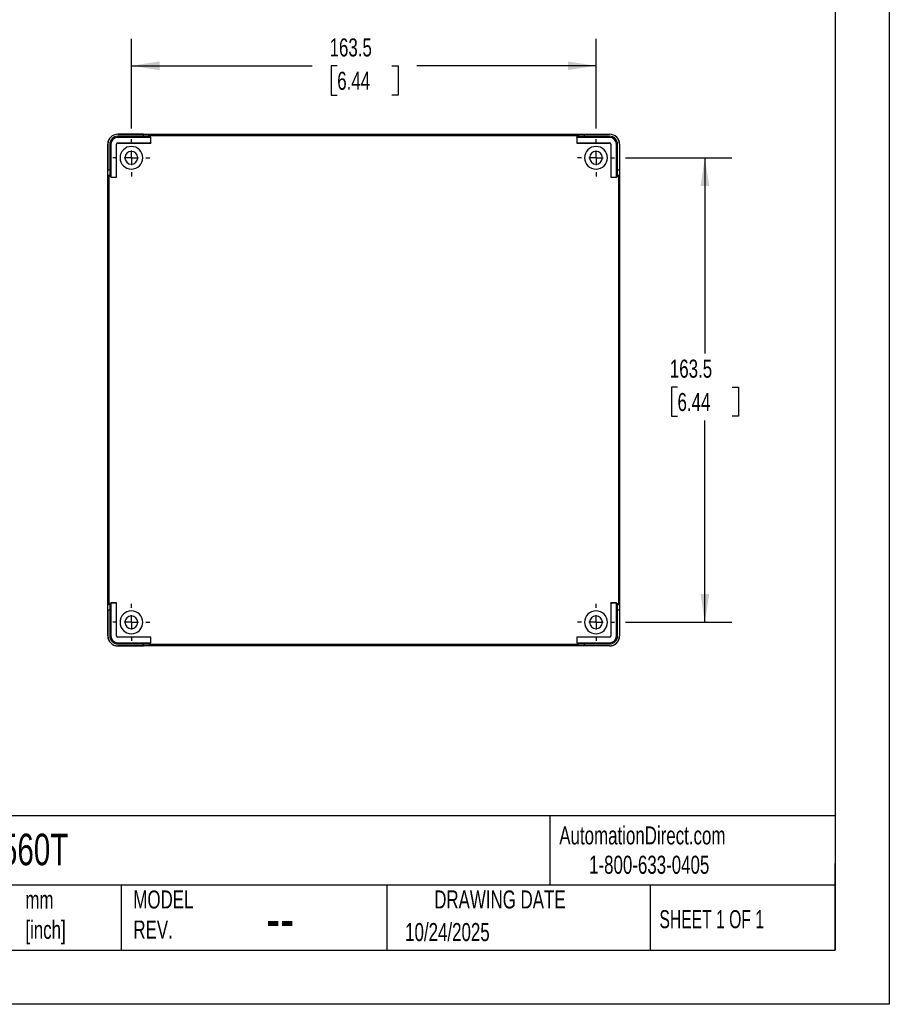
# Model space of a CAD drawing. Header units: millimetres. Extents: x 0 to 838, y 0 to 648.
# Tile 2 of 3: x 532 to 838, y 0 to 347. Entities that reach past the tile are written whole.
import ezdxf

# ---------------------------------------------------------------- set-up
doc = ezdxf.new("R2010")
doc.units = ezdxf.units.MM
doc.header["$LTSCALE"] = 3
doc.linetypes.add('CENTERX2', pattern=[20.32, 12.7, -2.54, 2.54, -2.54])
doc.layers.add('CENTER', color=40, linetype='CENTERX2')
doc.layers.add('DIMENSIONS', color=140, linetype='Continuous', lineweight=25)
doc.layers.add('TEXT', color=140, linetype='Continuous', lineweight=25)
doc.styles.add('SLDTEXTSTYLE0', font='TXT', dxfattribs={"width": 0.7})
doc.styles.add('SLDTEXTSTYLE1', font='TXT', dxfattribs={"width": 0.65})
doc.dimstyles.new('SLDDIMSTYLE0', dxfattribs={"dimtxt": 6.474023, "dimasz": 9.906, "dimexe": 0, "dimexo": 0.0625, "dimgap": 1.618506, "dimtad": 0, "dimtih": 1, "dimtoh": 1, "dimdec": 1, "dimrnd": 1e-09, "dimzin": 12, "dimdsep": 46, "dimtxsty": 'SLDTEXTSTYLE0', "dimsah": 1, "dimcen": 0.09, "dimadec": 0, "dimazin": 3, "dimtfac": 1, "dimtdec": 1, "dimtofl": 0, "dimtmove": 0, "dimatfit": 3, "dimfxl": 0, "dimfrac": 2, "dimtolj": 1, "dimtzin": 12, "dimarcsym": 0})

# ---------------------------------------------------------------- blocks, each defined once
blk = doc.blocks.new('_D_12')
at = {"layer": 'DIMENSIONS'}
for p, q in [((571.5, 308.32), (571.5, 339.88)), ((735, 308.32), (735, 339.88)), ((571.5, 330.36), (635.17, 330.36)), ((643.94, 330.36), (641.77, 330.36)), ((641.77, 330.36), (641.77, 320.07)), ((663.18, 330.36), (665.35, 330.36)), ((665.35, 330.36), (665.35, 320.07)), ((735, 330.36), (671.95, 330.36)), ((641.77, 320.07), (643.94, 320.07)), ((665.35, 320.07), (663.18, 320.07))]:
    blk.add_line(p, q, dxfattribs=at)
for points in [[(571.5, 330.36), (581.41, 328.83), (581.41, 331.88)], [(735, 330.36), (725.1, 331.88), (725.1, 328.83)]]:
    blk.add_solid(points, dxfattribs=at)
at = {"layer": 'DIMENSIONS', "char_height": 6.35, "attachment_point": 1, "style": 'SLDTEXTSTYLE0'}
for s, insert in [('163.5', (641.25, 339.99)), ('6.44', (643.94, 328.25))]:
    blk.add_mtext(s, dxfattribs=dict(at, insert=insert))
blk = doc.blocks.new('_D_13')
at = {"layer": 'DIMENSIONS'}
for p, q in [((745.35, 297.97), (782.83, 297.97)), ((773.3, 297.97), (773.3, 229.03)), ((763.68, 217.29), (761.51, 217.29)), ((761.51, 217.29), (761.51, 207)), ((782.92, 217.29), (785.1, 217.29)), ((785.1, 217.29), (785.1, 207)), ((761.51, 207), (763.68, 207)), ((773.3, 134.47), (773.3, 205.55)), ((785.1, 207), (782.92, 207)), ((745.35, 134.47), (782.83, 134.47))]:
    blk.add_line(p, q, dxfattribs=at)
for points in [[(773.3, 297.97), (771.78, 288.07), (774.83, 288.07)], [(773.3, 134.47), (774.83, 144.38), (771.78, 144.38)]]:
    blk.add_solid(points, dxfattribs=at)
at = {"layer": 'DIMENSIONS', "char_height": 6.35, "attachment_point": 1, "style": 'SLDTEXTSTYLE0'}
for s, insert in [('163.5', (760.99, 226.92)), ('6.44', (763.68, 215.18))]:
    blk.add_mtext(s, dxfattribs=dict(at, insert=insert))
blk = doc.blocks.new('SW_CENTERMARKSYMBOL_7')
at = {"layer": 'CENTER', "color": 0}
for p, q in [((0, 5.08), (0, 6.54)), ((-5.08, 0), (-6.54, 0)), ((0, 0), (-2.54, 0)), ((0, 0), (0, 2.54)), ((0, 0), (0, -2.54)), ((0, 0), (2.54, 0)), ((5.08, 0), (6.54, 0)), ((0, -5.08), (0, -6.54))]:
    blk.add_line(p, q, dxfattribs=at)
blk = doc.blocks.new('SW_CENTERMARKSYMBOL_8')
at = {"layer": 'CENTER', "color": 0}
for p, q in [((0, 5.08), (0, 6.54)), ((-5.08, 0), (-6.54, 0)), ((0, 0), (-2.54, 0)), ((0, 0), (0, 2.54)), ((0, 0), (0, -2.54)), ((0, 0), (2.54, 0)), ((5.08, 0), (6.54, 0)), ((0, -5.08), (0, -6.54))]:
    blk.add_line(p, q, dxfattribs=at)
blk = doc.blocks.new('SW_CENTERMARKSYMBOL_9')
at = {"layer": 'CENTER', "color": 0}
for p, q in [((0, 5.08), (0, 6.54)), ((-5.08, 0), (-6.54, 0)), ((0, 0), (-2.54, 0)), ((0, 0), (0, 2.54)), ((0, 0), (0, -2.54)), ((0, 0), (2.54, 0)), ((5.08, 0), (6.54, 0)), ((0, -5.08), (0, -6.54))]:
    blk.add_line(p, q, dxfattribs=at)
blk = doc.blocks.new('SW_CENTERMARKSYMBOL_10')
at = {"layer": 'CENTER', "color": 0}
for p, q in [((0, 5.08), (0, 6.54)), ((-5.08, 0), (-6.54, 0)), ((0, 0), (-2.54, 0)), ((0, 0), (0, 2.54)), ((0, 0), (0, -2.54)), ((0, 0), (2.54, 0)), ((5.08, 0), (6.54, 0)), ((0, -5.08), (0, -6.54))]:
    blk.add_line(p, q, dxfattribs=at)

msp = doc.modelspace()

# ---------------------------------------------------------------- linework, layer by layer
at = {"color": 7, "linetype": 'Continuous'}
for p, q in [((838.21, 647.71), (838.21, 0.01)), ((838.21, 0.01), (0.01, 0.01))]:
    msp.add_line(p, q, dxfattribs=at)
for p, q in [((566.7, 306.24), (566.7, 306.27)), ((566.7, 306.27), (739.8, 306.27)), ((575.72, 306.24), (566.7, 306.24)), ((566.7, 305.17), (566.7, 305.57)), ((575.72, 305.57), (566.7, 305.57)), ((578.29, 305.17), (566.7, 305.17)), ((575.72, 305.57), (575.72, 306.24)), ((578.1, 305.85), (577.72, 306.22)), ((577.72, 306.22), (577.72, 305.56)), ((578.1, 305.18), (577.72, 305.56)), ((578.1, 305.18), (578.1, 305.85)), ((578.1, 305.85), (728.41, 305.85)), ((578.3, 305.18), (578.1, 305.18)), ((578.29, 305.17), (578.3, 305.18)), ((578.29, 303.19), (578.29, 305.17)), ((578.3, 303.18), (578.3, 305.18)), ((606.25, 306), (606.25, 306.2)), ((606.25, 305.91), (606.25, 305.95)), ((653.25, 306), (653.25, 306.2)), ((653.25, 305.91), (653.25, 305.95)), ((700.25, 306), (700.25, 306.2)), ((700.25, 305.91), (700.25, 305.95)), ((728.22, 305.17), (728.21, 305.18)), ((728.41, 305.18), (728.21, 305.18)), ((728.21, 305.18), (728.21, 303.18)), ((728.22, 305.17), (728.22, 303.19)), ((739.8, 305.17), (728.22, 305.17)), ((728.79, 306.22), (728.41, 305.85)), ((728.41, 305.18), (728.41, 305.85)), ((728.41, 305.18), (728.79, 305.56)), ((728.79, 305.56), (728.79, 306.22)), ((730.79, 306.24), (739.8, 306.24)), ((730.79, 306.24), (730.79, 305.57)), ((739.8, 305.57), (730.79, 305.57)), ((739.8, 306.24), (739.8, 306.27)), ((739.8, 305.17), (739.8, 305.57)), ((563.2, 129.67), (563.2, 302.77)), ((563.24, 302.77), (563.2, 302.77)), ((563.24, 302.77), (563.24, 293.76)), ((564.3, 302.77), (563.9, 302.77)), ((563.9, 302.77), (563.9, 293.76)), ((564.3, 302.77), (564.3, 291.19)), ((566.29, 291.19), (566.29, 302.77)), ((566.29, 302.77), (566.3, 302.77)), ((566.3, 291.18), (566.3, 302.77)), ((566.7, 303.19), (578.29, 303.19)), ((566.7, 303.19), (566.7, 303.18)), ((566.7, 303.18), (578.3, 303.18)), ((578.29, 303.19), (578.3, 303.18)), ((728.22, 303.19), (728.21, 303.18)), ((728.21, 303.18), (739.8, 303.18)), ((728.22, 303.19), (739.8, 303.19)), ((739.8, 303.19), (739.8, 303.18)), ((740.22, 302.77), (740.21, 302.77)), ((740.21, 302.77), (740.21, 291.18)), ((740.22, 302.77), (740.22, 291.19)), ((742.2, 291.19), (742.2, 302.77)), ((742.2, 302.77), (742.6, 302.77)), ((742.6, 293.76), (742.6, 302.77)), ((743.27, 302.77), (743.27, 293.76)), ((743.27, 302.77), (743.3, 302.77)), ((743.3, 302.77), (743.3, 129.67)), ((563.24, 293.76), (563.9, 293.76)), ((563.25, 291.76), (563.63, 291.38)), ((563.92, 291.76), (563.25, 291.76)), ((563.63, 141.07), (563.63, 291.38)), ((564.3, 291.38), (563.63, 291.38)), ((564.3, 291.38), (563.92, 291.76)), ((564.3, 291.38), (564.3, 291.18)), ((564.3, 291.19), (566.29, 291.19)), ((564.3, 291.19), (564.3, 291.18)), ((564.3, 291.18), (566.3, 291.18)), ((566.29, 291.19), (566.3, 291.18)), ((740.22, 291.19), (740.21, 291.18)), ((740.21, 291.18), (742.21, 291.18)), ((740.22, 291.19), (742.2, 291.19)), ((742.2, 291.19), (742.21, 291.18)), ((742.21, 291.38), (742.59, 291.76)), ((742.21, 291.18), (742.21, 291.38)), ((742.21, 291.38), (742.87, 291.38)), ((743.25, 291.76), (742.59, 291.76)), ((742.6, 293.76), (743.27, 293.76)), ((742.87, 291.38), (743.25, 291.76)), ((742.87, 291.38), (742.87, 141.07)), ((563.51, 257.22), (563.31, 257.22)), ((743, 257.22), (743.2, 257.22)), ((563.51, 216.22), (563.31, 216.22)), ((743, 216.22), (743.2, 216.22)), ((563.51, 175.22), (563.31, 175.22)), ((743, 175.22), (743.2, 175.22)), ((563.24, 138.69), (563.24, 129.67)), ((563.9, 138.69), (563.24, 138.69)), ((563.63, 141.07), (563.25, 140.69)), ((563.25, 140.69), (563.92, 140.69)), ((564.3, 141.07), (563.63, 141.07)), ((563.9, 138.69), (563.9, 129.67)), ((564.3, 141.07), (563.92, 140.69)), ((564.3, 141.27), (564.3, 141.07)), ((564.3, 141.26), (564.3, 141.27)), ((566.3, 141.27), (564.3, 141.27)), ((566.29, 141.26), (564.3, 141.26)), ((564.3, 141.26), (564.3, 129.67)), ((566.29, 141.26), (566.3, 141.27)), ((566.29, 129.67), (566.29, 141.26)), ((566.3, 129.67), (566.3, 141.27)), ((740.22, 141.26), (740.21, 141.27)), ((740.21, 141.27), (740.21, 129.67)), ((742.21, 141.27), (740.21, 141.27)), ((740.22, 141.26), (740.22, 129.67)), ((742.2, 141.26), (740.22, 141.26)), ((742.2, 141.26), (742.21, 141.27)), ((742.2, 129.67), (742.2, 141.26)), ((742.21, 141.07), (742.21, 141.27)), ((742.21, 141.07), (742.59, 140.69)), ((742.21, 141.07), (742.87, 141.07)), ((742.59, 140.69), (743.25, 140.69)), ((742.6, 129.67), (742.6, 138.69)), ((743.27, 138.69), (742.6, 138.69)), ((743.25, 140.69), (742.87, 141.07)), ((743.27, 138.69), (743.27, 129.67)), ((563.24, 129.67), (563.2, 129.67)), ((564.3, 129.67), (563.9, 129.67)), ((566.29, 129.67), (566.3, 129.67)), ((566.7, 129.26), (566.7, 129.27)), ((578.3, 129.27), (566.7, 129.27)), ((578.29, 129.26), (566.7, 129.26)), ((578.29, 129.26), (578.3, 129.27)), ((578.29, 127.28), (578.29, 129.26)), ((578.3, 127.27), (578.3, 129.27)), ((728.22, 129.26), (728.21, 129.27)), ((739.8, 129.27), (728.21, 129.27)), ((728.21, 129.27), (728.21, 127.27)), ((728.22, 129.26), (728.22, 127.28)), ((739.8, 129.26), (728.22, 129.26)), ((739.8, 129.26), (739.8, 129.27)), ((740.22, 129.67), (740.21, 129.67)), ((742.2, 129.67), (742.6, 129.67)), ((743.27, 129.67), (743.3, 129.67)), ((566.7, 127.28), (578.29, 127.28)), ((566.7, 127.28), (566.7, 126.87)), ((566.7, 126.87), (575.72, 126.87)), ((566.7, 126.21), (566.7, 126.17)), ((566.7, 126.21), (575.72, 126.21)), ((739.8, 126.17), (566.7, 126.17)), ((575.72, 126.21), (575.72, 126.87)), ((578.1, 127.27), (577.72, 126.89)), ((577.72, 126.89), (577.72, 126.23)), ((577.72, 126.23), (578.1, 126.6)), ((578.1, 127.27), (578.3, 127.27)), ((578.1, 127.27), (578.1, 126.6)), ((728.41, 126.6), (578.1, 126.6)), ((578.29, 127.28), (578.3, 127.27)), ((606.25, 126.53), (606.25, 126.5)), ((606.25, 126.45), (606.25, 126.25)), ((653.25, 126.53), (653.25, 126.5)), ((653.25, 126.45), (653.25, 126.25)), ((700.25, 126.53), (700.25, 126.5)), ((700.25, 126.45), (700.25, 126.25)), ((728.22, 127.28), (728.21, 127.27)), ((728.21, 127.27), (728.41, 127.27)), ((728.22, 127.28), (739.8, 127.28)), ((728.41, 127.27), (728.79, 126.89)), ((728.41, 127.27), (728.41, 126.6)), ((728.41, 126.6), (728.79, 126.23)), ((728.79, 126.23), (728.79, 126.89)), ((730.79, 126.87), (739.8, 126.87)), ((730.79, 126.87), (730.79, 126.21)), ((739.8, 126.21), (730.79, 126.21)), ((739.8, 127.28), (739.8, 126.87)), ((739.8, 126.21), (739.8, 126.17))]:
    msp.add_line(p, q)
at = {"flags": 128}
for points in [[(606.25, 305.91), (604.5, 305.92), (602.76, 305.92), (601.06, 305.92), (599.43, 305.93), (597.87, 305.94), (596.42, 305.94), (595.08, 305.95), (593.87, 305.96), (592.8, 305.98), (591.9, 305.99), (591.16, 306), (590.59, 306.02), (590.22, 306.03), (590.03, 306.05), (590.03, 306.06), (590.22, 306.08), (590.59, 306.09), (591.16, 306.11), (591.9, 306.12), (592.8, 306.14), (593.87, 306.15), (595.08, 306.16), (596.42, 306.17), (597.87, 306.18), (599.43, 306.19), (601.06, 306.19), (602.76, 306.2), (604.5, 306.2), (606.25, 306.2)], [(594.73, 305.96), (595.08, 305.96), (596.42, 305.97), (597.87, 305.98), (599.43, 305.99), (601.06, 305.99), (602.76, 306), (604.5, 306), (606.25, 306)], [(599.83, 305.93), (600.93, 305.93), (602.17, 305.94), (603.49, 305.94), (604.86, 305.95), (606.25, 305.95)], [(606.25, 306.2), (608.01, 306.2), (609.75, 306.2), (611.44, 306.19), (613.08, 306.19), (614.63, 306.18), (616.09, 306.17), (617.43, 306.16), (618.64, 306.15), (619.7, 306.14), (620.61, 306.12), (621.35, 306.11), (621.91, 306.09), (622.29, 306.08), (622.48, 306.06), (622.48, 306.05), (622.29, 306.03), (621.91, 306.02), (621.35, 306), (620.61, 305.99), (619.7, 305.98), (618.64, 305.96), (617.43, 305.95), (616.09, 305.94), (614.63, 305.94), (613.08, 305.93), (611.44, 305.92), (609.75, 305.92), (608.01, 305.92), (606.25, 305.91)], [(606.25, 306), (608.01, 306), (609.75, 306), (611.44, 305.99), (613.08, 305.99), (614.63, 305.98), (616.09, 305.97), (617.43, 305.96), (617.77, 305.96)], [(606.25, 305.95), (607.65, 305.95), (609.02, 305.94), (610.34, 305.94), (611.58, 305.93), (612.67, 305.93)], [(653.25, 305.91), (651.5, 305.92), (649.76, 305.92), (648.06, 305.92), (646.43, 305.93), (644.87, 305.94), (643.42, 305.94), (642.08, 305.95), (640.87, 305.96), (639.8, 305.98), (638.9, 305.99), (638.16, 306), (637.59, 306.02), (637.22, 306.03), (637.03, 306.05), (637.03, 306.06), (637.22, 306.08), (637.59, 306.09), (638.16, 306.11), (638.9, 306.12), (639.8, 306.14), (640.87, 306.15), (642.08, 306.16), (643.42, 306.17), (644.87, 306.18), (646.43, 306.19), (648.06, 306.19), (649.76, 306.2), (651.5, 306.2), (653.25, 306.2)], [(641.73, 305.96), (642.08, 305.96), (643.42, 305.97), (644.87, 305.98), (646.43, 305.99), (648.06, 305.99), (649.76, 306), (651.5, 306), (653.25, 306)], [(646.83, 305.93), (647.93, 305.93), (649.17, 305.94), (650.49, 305.94), (651.86, 305.95), (653.25, 305.95)], [(653.25, 306.2), (655.01, 306.2), (656.75, 306.2), (658.44, 306.19), (660.08, 306.19), (661.63, 306.18), (663.09, 306.17), (664.43, 306.16), (665.64, 306.15), (666.7, 306.14), (667.61, 306.12), (668.35, 306.11), (668.91, 306.09), (669.29, 306.08), (669.48, 306.06), (669.48, 306.05), (669.29, 306.03), (668.91, 306.02), (668.35, 306), (667.61, 305.99), (666.7, 305.98), (665.64, 305.96), (664.43, 305.95), (663.09, 305.94), (661.63, 305.94), (660.08, 305.93), (658.44, 305.92), (656.75, 305.92), (655.01, 305.92), (653.25, 305.91)], [(653.25, 306), (655.01, 306), (656.75, 306), (658.44, 305.99), (660.08, 305.99), (661.63, 305.98), (663.09, 305.97), (664.43, 305.96), (664.77, 305.96)], [(653.25, 305.95), (654.65, 305.95), (656.02, 305.94), (657.34, 305.94), (658.58, 305.93), (659.67, 305.93)], [(700.25, 305.91), (698.5, 305.92), (696.76, 305.92), (695.06, 305.92), (693.43, 305.93), (691.87, 305.94), (690.42, 305.94), (689.08, 305.95), (687.87, 305.96), (686.8, 305.98), (685.9, 305.99), (685.16, 306), (684.59, 306.02), (684.22, 306.03), (684.03, 306.05), (684.03, 306.06), (684.22, 306.08), (684.59, 306.09), (685.16, 306.11), (685.9, 306.12), (686.8, 306.14), (687.87, 306.15), (689.08, 306.16), (690.42, 306.17), (691.87, 306.18), (693.43, 306.19), (695.06, 306.19), (696.76, 306.2), (698.5, 306.2), (700.25, 306.2)], [(688.73, 305.96), (689.08, 305.96), (690.42, 305.97), (691.87, 305.98), (693.43, 305.99), (695.06, 305.99), (696.76, 306), (698.5, 306), (700.25, 306)], [(693.83, 305.93), (694.93, 305.93), (696.17, 305.94), (697.49, 305.94), (698.86, 305.95), (700.25, 305.95)], [(700.25, 306.2), (702.01, 306.2), (703.75, 306.2), (705.44, 306.19), (707.08, 306.19), (708.63, 306.18), (710.09, 306.17), (711.43, 306.16), (712.64, 306.15), (713.7, 306.14), (714.61, 306.12), (715.35, 306.11), (715.91, 306.09), (716.29, 306.08), (716.48, 306.06), (716.48, 306.05), (716.29, 306.03), (715.91, 306.02), (715.35, 306), (714.61, 305.99), (713.7, 305.98), (712.64, 305.96), (711.43, 305.95), (710.09, 305.94), (708.63, 305.94), (707.08, 305.93), (705.44, 305.92), (703.75, 305.92), (702.01, 305.92), (700.25, 305.91)], [(700.25, 306), (702.01, 306), (703.75, 306), (705.44, 305.99), (707.08, 305.99), (708.63, 305.98), (710.09, 305.97), (711.43, 305.96), (711.77, 305.96)], [(700.25, 305.95), (701.65, 305.95), (703.02, 305.94), (704.34, 305.94), (705.58, 305.93), (706.67, 305.93)], [(563.31, 257.22), (563.31, 258.76), (563.31, 260.28), (563.32, 261.75), (563.32, 263.15), (563.33, 264.47), (563.34, 265.68), (563.35, 266.77), (563.36, 267.72), (563.37, 268.51), (563.38, 269.15), (563.39, 269.6), (563.41, 269.88), (563.42, 269.97), (563.43, 269.88), (563.45, 269.6), (563.46, 269.15), (563.47, 268.51), (563.48, 267.72), (563.49, 266.77), (563.5, 265.68), (563.51, 264.47), (563.52, 263.15), (563.52, 261.75), (563.53, 260.28), (563.53, 258.76), (563.53, 257.22)], [(743.2, 257.22), (743.19, 258.76), (743.19, 260.28), (743.19, 261.75), (743.18, 263.15), (743.18, 264.47), (743.17, 265.68), (743.16, 266.77), (743.15, 267.72), (743.14, 268.51), (743.12, 269.15), (743.11, 269.6), (743.1, 269.88), (743.08, 269.97), (743.07, 269.88), (743.06, 269.6), (743.04, 269.15), (743.03, 268.51), (743.02, 267.72), (743.01, 266.77), (743, 265.68), (742.99, 264.47), (742.99, 263.15), (742.98, 261.75), (742.98, 260.28), (742.97, 258.76), (742.97, 257.22)], [(563.51, 257.22), (563.51, 258.76), (563.51, 260.28), (563.52, 261.75), (563.52, 262.82)], [(743, 257.22), (742.99, 258.76), (742.99, 260.28), (742.99, 261.75), (742.98, 262.82)], [(563.53, 257.22), (563.53, 255.69), (563.53, 254.17), (563.52, 252.7), (563.52, 251.3), (563.51, 249.98), (563.5, 248.77), (563.49, 247.68), (563.48, 246.73), (563.47, 245.94), (563.46, 245.3), (563.45, 244.85), (563.43, 244.57), (563.42, 244.47), (563.41, 244.57), (563.39, 244.85), (563.38, 245.3), (563.37, 245.94), (563.36, 246.73), (563.35, 247.68), (563.34, 248.77), (563.33, 249.98), (563.32, 251.3), (563.32, 252.7), (563.31, 254.17), (563.31, 255.69), (563.31, 257.22)], [(563.52, 251.63), (563.52, 252.7), (563.51, 254.17), (563.51, 255.69), (563.51, 257.22)], [(742.97, 257.22), (742.97, 255.69), (742.98, 254.17), (742.98, 252.7), (742.99, 251.3), (742.99, 249.98), (743, 248.77), (743.01, 247.68), (743.02, 246.73), (743.03, 245.94), (743.04, 245.3), (743.06, 244.85), (743.07, 244.57), (743.08, 244.47), (743.1, 244.57), (743.11, 244.85), (743.12, 245.3), (743.14, 245.94), (743.15, 246.73), (743.16, 247.68), (743.17, 248.77), (743.18, 249.98), (743.18, 251.3), (743.19, 252.7), (743.19, 254.17), (743.19, 255.69), (743.2, 257.22)], [(742.98, 251.63), (742.99, 252.7), (742.99, 254.17), (742.99, 255.69), (743, 257.22)], [(563.31, 216.22), (563.31, 217.76), (563.31, 219.28), (563.32, 220.75), (563.32, 222.15), (563.33, 223.47), (563.34, 224.68), (563.35, 225.77), (563.36, 226.72), (563.37, 227.51), (563.38, 228.15), (563.39, 228.6), (563.41, 228.88), (563.42, 228.97), (563.43, 228.88), (563.45, 228.6), (563.46, 228.15), (563.47, 227.51), (563.48, 226.72), (563.49, 225.77), (563.5, 224.68), (563.51, 223.47), (563.52, 222.15), (563.52, 220.75), (563.53, 219.28), (563.53, 217.76), (563.53, 216.22)], [(743.2, 216.22), (743.19, 217.76), (743.19, 219.28), (743.19, 220.75), (743.18, 222.15), (743.18, 223.47), (743.17, 224.68), (743.16, 225.77), (743.15, 226.72), (743.14, 227.51), (743.12, 228.15), (743.11, 228.6), (743.1, 228.88), (743.08, 228.97), (743.07, 228.88), (743.06, 228.6), (743.04, 228.15), (743.03, 227.51), (743.02, 226.72), (743.01, 225.77), (743, 224.68), (742.99, 223.47), (742.99, 222.15), (742.98, 220.75), (742.98, 219.28), (742.97, 217.76), (742.97, 216.22)], [(563.51, 216.22), (563.51, 217.76), (563.51, 219.28), (563.52, 220.75), (563.52, 221.82)], [(743, 216.22), (742.99, 217.76), (742.99, 219.28), (742.99, 220.75), (742.98, 221.82)], [(563.53, 216.22), (563.53, 214.69), (563.53, 213.17), (563.52, 211.7), (563.52, 210.3), (563.51, 208.98), (563.5, 207.77), (563.49, 206.68), (563.48, 205.73), (563.47, 204.94), (563.46, 204.3), (563.45, 203.85), (563.43, 203.57), (563.42, 203.47), (563.41, 203.57), (563.39, 203.85), (563.38, 204.3), (563.37, 204.94), (563.36, 205.73), (563.35, 206.68), (563.34, 207.77), (563.33, 208.98), (563.32, 210.3), (563.32, 211.7), (563.31, 213.17), (563.31, 214.69), (563.31, 216.22)], [(563.52, 210.63), (563.52, 211.7), (563.51, 213.17), (563.51, 214.69), (563.51, 216.22)], [(742.97, 216.22), (742.97, 214.69), (742.98, 213.17), (742.98, 211.7), (742.99, 210.3), (742.99, 208.98), (743, 207.77), (743.01, 206.68), (743.02, 205.73), (743.03, 204.94), (743.04, 204.3), (743.06, 203.85), (743.07, 203.57), (743.08, 203.47), (743.1, 203.57), (743.11, 203.85), (743.12, 204.3), (743.14, 204.94), (743.15, 205.73), (743.16, 206.68), (743.17, 207.77), (743.18, 208.98), (743.18, 210.3), (743.19, 211.7), (743.19, 213.17), (743.19, 214.69), (743.2, 216.22)], [(742.98, 210.63), (742.99, 211.7), (742.99, 213.17), (742.99, 214.69), (743, 216.22)], [(563.31, 175.22), (563.31, 176.76), (563.31, 178.28), (563.32, 179.75), (563.32, 181.15), (563.33, 182.47), (563.34, 183.68), (563.35, 184.77), (563.36, 185.72), (563.37, 186.51), (563.38, 187.15), (563.39, 187.6), (563.41, 187.88), (563.42, 187.97), (563.43, 187.88), (563.45, 187.6), (563.46, 187.15), (563.47, 186.51), (563.48, 185.72), (563.49, 184.77), (563.5, 183.68), (563.51, 182.47), (563.52, 181.15), (563.52, 179.75), (563.53, 178.28), (563.53, 176.76), (563.53, 175.22)], [(743.2, 175.22), (743.19, 176.76), (743.19, 178.28), (743.19, 179.75), (743.18, 181.15), (743.18, 182.47), (743.17, 183.68), (743.16, 184.77), (743.15, 185.72), (743.14, 186.51), (743.12, 187.15), (743.11, 187.6), (743.1, 187.88), (743.08, 187.97), (743.07, 187.88), (743.06, 187.6), (743.04, 187.15), (743.03, 186.51), (743.02, 185.72), (743.01, 184.77), (743, 183.68), (742.99, 182.47), (742.99, 181.15), (742.98, 179.75), (742.98, 178.28), (742.97, 176.76), (742.97, 175.22)], [(563.51, 175.22), (563.51, 176.76), (563.51, 178.28), (563.52, 179.75), (563.52, 180.82)], [(743, 175.22), (742.99, 176.76), (742.99, 178.28), (742.99, 179.75), (742.98, 180.82)], [(563.53, 175.22), (563.53, 173.69), (563.53, 172.17), (563.52, 170.7), (563.52, 169.3), (563.51, 167.98), (563.5, 166.77), (563.49, 165.68), (563.48, 164.73), (563.47, 163.94), (563.46, 163.3), (563.45, 162.85), (563.43, 162.57), (563.42, 162.47), (563.41, 162.57), (563.39, 162.85), (563.38, 163.3), (563.37, 163.94), (563.36, 164.73), (563.35, 165.68), (563.34, 166.77), (563.33, 167.98), (563.32, 169.3), (563.32, 170.7), (563.31, 172.17), (563.31, 173.69), (563.31, 175.22)], [(563.52, 169.63), (563.52, 170.7), (563.51, 172.17), (563.51, 173.69), (563.51, 175.22)], [(742.97, 175.22), (742.97, 173.69), (742.98, 172.17), (742.98, 170.7), (742.99, 169.3), (742.99, 167.98), (743, 166.77), (743.01, 165.68), (743.02, 164.73), (743.03, 163.94), (743.04, 163.3), (743.06, 162.85), (743.07, 162.57), (743.08, 162.47), (743.1, 162.57), (743.11, 162.85), (743.12, 163.3), (743.14, 163.94), (743.15, 164.73), (743.16, 165.68), (743.17, 166.77), (743.18, 167.98), (743.18, 169.3), (743.19, 170.7), (743.19, 172.17), (743.19, 173.69), (743.2, 175.22)], [(742.98, 169.63), (742.99, 170.7), (742.99, 172.17), (742.99, 173.69), (743, 175.22)], [(606.25, 126.53), (604.5, 126.53), (602.76, 126.53), (601.06, 126.53), (599.43, 126.52), (597.87, 126.51), (596.42, 126.51), (595.08, 126.5), (593.87, 126.48), (592.8, 126.47), (591.9, 126.46), (591.16, 126.45), (590.59, 126.43), (590.22, 126.42), (590.03, 126.4), (590.03, 126.39), (590.22, 126.37), (590.59, 126.36), (591.16, 126.34), (591.9, 126.33), (592.8, 126.31), (593.87, 126.3), (595.08, 126.29), (596.42, 126.28), (597.87, 126.27), (599.43, 126.26), (601.06, 126.26), (602.76, 126.25), (604.5, 126.25), (606.25, 126.25)], [(594.73, 126.49), (595.08, 126.49), (596.42, 126.48), (597.87, 126.47), (599.43, 126.46), (601.06, 126.46), (602.76, 126.45), (604.5, 126.45), (606.25, 126.45)], [(599.83, 126.52), (600.93, 126.52), (602.17, 126.51), (603.49, 126.51), (604.86, 126.5), (606.25, 126.5)], [(606.25, 126.25), (608.01, 126.25), (609.75, 126.25), (611.44, 126.26), (613.08, 126.26), (614.63, 126.27), (616.09, 126.28), (617.43, 126.29), (618.64, 126.3), (619.7, 126.31), (620.61, 126.33), (621.35, 126.34), (621.91, 126.36), (622.29, 126.37), (622.48, 126.39), (622.48, 126.4), (622.29, 126.42), (621.91, 126.43), (621.35, 126.45), (620.61, 126.46), (619.7, 126.47), (618.64, 126.48), (617.43, 126.5), (616.09, 126.51), (614.63, 126.51), (613.08, 126.52), (611.44, 126.53), (609.75, 126.53), (608.01, 126.53), (606.25, 126.53)], [(606.25, 126.5), (607.65, 126.5), (609.02, 126.51), (610.34, 126.51), (611.58, 126.52), (612.67, 126.52)], [(606.25, 126.45), (608.01, 126.45), (609.75, 126.45), (611.44, 126.46), (613.08, 126.46), (614.63, 126.47), (616.09, 126.48), (617.43, 126.49), (617.77, 126.49)], [(653.25, 126.53), (651.5, 126.53), (649.76, 126.53), (648.06, 126.53), (646.43, 126.52), (644.87, 126.51), (643.42, 126.51), (642.08, 126.5), (640.87, 126.48), (639.8, 126.47), (638.9, 126.46), (638.16, 126.45), (637.59, 126.43), (637.22, 126.42), (637.03, 126.4), (637.03, 126.39), (637.22, 126.37), (637.59, 126.36), (638.16, 126.34), (638.9, 126.33), (639.8, 126.31), (640.87, 126.3), (642.08, 126.29), (643.42, 126.28), (644.87, 126.27), (646.43, 126.26), (648.06, 126.26), (649.76, 126.25), (651.5, 126.25), (653.25, 126.25)], [(641.73, 126.49), (642.08, 126.49), (643.42, 126.48), (644.87, 126.47), (646.43, 126.46), (648.06, 126.46), (649.76, 126.45), (651.5, 126.45), (653.25, 126.45)], [(646.83, 126.52), (647.93, 126.52), (649.17, 126.51), (650.49, 126.51), (651.86, 126.5), (653.25, 126.5)], [(653.25, 126.25), (655.01, 126.25), (656.75, 126.25), (658.44, 126.26), (660.08, 126.26), (661.63, 126.27), (663.09, 126.28), (664.43, 126.29), (665.64, 126.3), (666.7, 126.31), (667.61, 126.33), (668.35, 126.34), (668.91, 126.36), (669.29, 126.37), (669.48, 126.39), (669.48, 126.4), (669.29, 126.42), (668.91, 126.43), (668.35, 126.45), (667.61, 126.46), (666.7, 126.47), (665.64, 126.48), (664.43, 126.5), (663.09, 126.51), (661.63, 126.51), (660.08, 126.52), (658.44, 126.53), (656.75, 126.53), (655.01, 126.53), (653.25, 126.53)], [(653.25, 126.5), (654.65, 126.5), (656.02, 126.51), (657.34, 126.51), (658.58, 126.52), (659.67, 126.52)], [(653.25, 126.45), (655.01, 126.45), (656.75, 126.45), (658.44, 126.46), (660.08, 126.46), (661.63, 126.47), (663.09, 126.48), (664.43, 126.49), (664.77, 126.49)], [(700.25, 126.53), (698.5, 126.53), (696.76, 126.53), (695.06, 126.53), (693.43, 126.52), (691.87, 126.51), (690.42, 126.51), (689.08, 126.5), (687.87, 126.48), (686.8, 126.47), (685.9, 126.46), (685.16, 126.45), (684.59, 126.43), (684.22, 126.42), (684.03, 126.4), (684.03, 126.39), (684.22, 126.37), (684.59, 126.36), (685.16, 126.34), (685.9, 126.33), (686.8, 126.31), (687.87, 126.3), (689.08, 126.29), (690.42, 126.28), (691.87, 126.27), (693.43, 126.26), (695.06, 126.26), (696.76, 126.25), (698.5, 126.25), (700.25, 126.25)], [(688.73, 126.49), (689.08, 126.49), (690.42, 126.48), (691.87, 126.47), (693.43, 126.46), (695.06, 126.46), (696.76, 126.45), (698.5, 126.45), (700.25, 126.45)], [(693.83, 126.52), (694.93, 126.52), (696.17, 126.51), (697.49, 126.51), (698.86, 126.5), (700.25, 126.5)], [(700.25, 126.25), (702.01, 126.25), (703.75, 126.25), (705.44, 126.26), (707.08, 126.26), (708.63, 126.27), (710.09, 126.28), (711.43, 126.29), (712.64, 126.3), (713.7, 126.31), (714.61, 126.33), (715.35, 126.34), (715.91, 126.36), (716.29, 126.37), (716.48, 126.39), (716.48, 126.4), (716.29, 126.42), (715.91, 126.43), (715.35, 126.45), (714.61, 126.46), (713.7, 126.47), (712.64, 126.48), (711.43, 126.5), (710.09, 126.51), (708.63, 126.51), (707.08, 126.52), (705.44, 126.53), (703.75, 126.53), (702.01, 126.53), (700.25, 126.53)], [(700.25, 126.5), (701.65, 126.5), (703.02, 126.51), (704.34, 126.51), (705.58, 126.52), (706.67, 126.52)], [(700.25, 126.45), (702.01, 126.45), (703.75, 126.45), (705.44, 126.46), (707.08, 126.46), (708.63, 126.47), (710.09, 126.48), (711.43, 126.49), (711.77, 126.49)]]:
    msp.add_lwpolyline(points, dxfattribs=at)
for centre, radius, start, end in [((566.7, 302.77), 3.5, 90, 180), ((566.7, 302.77), 3.47, 90, 180), ((566.7, 302.77), 2.8, 90, 180), ((566.7, 302.77), 2.4, 90, 180), ((739.8, 302.77), 3.5, 0, 90), ((739.8, 302.77), 3.47, 0, 90), ((739.8, 302.77), 2.8, 0, 90), ((739.8, 302.77), 2.4, 0, 90), ((566.7, 302.77), 0.416, 90, 180), ((566.7, 302.77), 0.407, 90, 180), ((571.5, 297.97), 4, 90, 270), ((571.5, 297.97), 4, 270, 90), ((735, 297.97), 4, 90, 270), ((735, 297.97), 4, 270, 90), ((739.8, 302.77), 0.416, 0, 90), ((739.8, 302.77), 0.407, 0, 90), ((571.5, 297.97), 2.25, 90, 270), ((571.5, 297.97), 2.25, 270, 90), ((735, 297.97), 2.25, 90, 270), ((735, 297.97), 2.25, 270, 90), ((571.5, 134.47), 4, 90, 270), ((571.5, 134.47), 2.25, 90, 270), ((571.5, 134.47), 4, 270, 90), ((571.5, 134.47), 2.25, 270, 90), ((735, 134.47), 4, 90, 270), ((735, 134.47), 2.25, 90, 270), ((735, 134.47), 4, 270, 90), ((735, 134.47), 2.25, 270, 90), ((566.7, 129.67), 3.5, 180, 270), ((566.7, 129.67), 3.47, 180, 270), ((566.7, 129.67), 2.8, 180, 270), ((566.7, 129.67), 2.4, 180, 270), ((566.7, 129.67), 0.416, 180, 270), ((566.7, 129.67), 0.407, 180, 270), ((739.8, 129.67), 0.416, 270, 0), ((739.8, 129.67), 2.4, 270, 0), ((739.8, 129.67), 2.8, 270, 0), ((739.8, 129.67), 0.407, 270, 0), ((739.8, 129.67), 3.47, 270, 0), ((739.8, 129.67), 3.5, 270, 0)]:
    msp.add_arc(centre, radius, start, end)
for points in [[(575.72, 306.24), (575.95, 306.24), (576.21, 306.24), (576.7, 306.24), (576.93, 306.24), (577.32, 306.23), (577.48, 306.23), (577.67, 306.23), (577.72, 306.22), (577.72, 306.22)], [(577.72, 305.56), (577.72, 305.56), (577.67, 305.56), (577.48, 305.57), (577.32, 305.57), (576.93, 305.57), (576.7, 305.57), (576.21, 305.57), (575.95, 305.57), (575.72, 305.57)], [(728.79, 306.22), (728.79, 306.22), (728.83, 306.23), (729.03, 306.23), (729.18, 306.23), (729.57, 306.24), (729.81, 306.24), (730.3, 306.24), (730.55, 306.24), (730.79, 306.24)], [(730.79, 305.57), (730.55, 305.57), (730.3, 305.57), (729.81, 305.57), (729.57, 305.57), (729.18, 305.57), (729.03, 305.57), (728.83, 305.56), (728.79, 305.56), (728.79, 305.56)], [(563.25, 291.76), (563.25, 291.76), (563.25, 291.8), (563.25, 292), (563.24, 292.15), (563.24, 292.54), (563.24, 292.78), (563.24, 293.27), (563.24, 293.52), (563.24, 293.76)], [(563.9, 293.76), (563.9, 293.52), (563.9, 293.27), (563.9, 292.78), (563.91, 292.54), (563.91, 292.15), (563.91, 292), (563.92, 291.8), (563.92, 291.76), (563.92, 291.76)], [(742.59, 291.76), (742.59, 291.76), (742.59, 291.8), (742.59, 292), (742.6, 292.15), (742.6, 292.54), (742.6, 292.78), (742.6, 293.27), (742.6, 293.52), (742.6, 293.76)], [(743.27, 293.76), (743.27, 293.52), (743.27, 293.27), (743.27, 292.78), (743.26, 292.54), (743.26, 292.15), (743.26, 292), (743.25, 291.8), (743.25, 291.76), (743.25, 291.76)], [(563.24, 138.69), (563.24, 138.93), (563.24, 139.18), (563.24, 139.67), (563.24, 139.91), (563.24, 140.3), (563.25, 140.45), (563.25, 140.65), (563.25, 140.69), (563.25, 140.69)], [(563.92, 140.69), (563.92, 140.69), (563.92, 140.65), (563.91, 140.45), (563.91, 140.3), (563.91, 139.91), (563.9, 139.67), (563.9, 139.18), (563.9, 138.93), (563.9, 138.69)], [(742.6, 138.69), (742.6, 138.93), (742.6, 139.18), (742.6, 139.67), (742.6, 139.91), (742.6, 140.3), (742.59, 140.45), (742.59, 140.65), (742.59, 140.69), (742.59, 140.69)], [(743.25, 140.69), (743.25, 140.69), (743.25, 140.65), (743.26, 140.45), (743.26, 140.3), (743.26, 139.91), (743.27, 139.67), (743.27, 139.18), (743.27, 138.93), (743.27, 138.69)], [(575.72, 126.87), (575.95, 126.87), (576.21, 126.88), (576.7, 126.88), (576.93, 126.88), (577.32, 126.88), (577.48, 126.88), (577.67, 126.89), (577.72, 126.89), (577.72, 126.89)], [(577.72, 126.23), (577.72, 126.22), (577.67, 126.22), (577.48, 126.22), (577.32, 126.22), (576.93, 126.21), (576.7, 126.21), (576.21, 126.21), (575.95, 126.21), (575.72, 126.21)], [(728.79, 126.89), (728.79, 126.89), (728.83, 126.89), (729.03, 126.88), (729.18, 126.88), (729.57, 126.88), (729.81, 126.88), (730.3, 126.88), (730.55, 126.87), (730.79, 126.87)], [(730.79, 126.21), (730.55, 126.21), (730.3, 126.21), (729.81, 126.21), (729.57, 126.21), (729.18, 126.22), (729.03, 126.22), (728.83, 126.22), (728.79, 126.22), (728.79, 126.23)]]:
    msp.add_open_spline(points, degree=3, knots=[0, 0, 0, 0, 0.25, 0.25, 0.5, 0.5, 0.75, 0.75, 1, 1, 1, 1])
at = {"layer": 'TEXT'}
for p, q in [((819.15, 628.65), (819.15, 19.05)), ((819.15, 66.38), (19.05, 66.38)), ((718.73, 66.38), (718.73, 41.91)), ((819.15, 19.05), (819.15, 49.53)), ((819.15, 41.91), (19.05, 41.91)), ((567.9, 41.91), (567.9, 19.05)), ((661.4, 41.91), (661.4, 19.05)), ((754.05, 41.91), (754.05, 19.05)), ((19.05, 19.05), (819.15, 19.05))]:
    msp.add_line(p, q, dxfattribs=at)

# ---------------------------------------------------------------- block references
at = {"layer": 'CENTER'}
for name, p in [('SW_CENTERMARKSYMBOL_7', (571.5, 297.97)), ('SW_CENTERMARKSYMBOL_8', (735, 297.97)), ('SW_CENTERMARKSYMBOL_10', (571.5, 134.47)), ('SW_CENTERMARKSYMBOL_9', (735, 134.47))]:
    msp.add_blockref(name, p, dxfattribs=at)

# ---------------------------------------------------------------- texts
at = {"color": 179, "linetype": 'Continuous', "lineweight": 18, "char_height": 6.35, "attachment_point": 1, "style": 'SLDTEXTSTYLE0'}
for s, insert in [('AutomationDirect.com', (722.08, 62.63)), ('1-800-633-0405', (732.57, 52.31))]:
    msp.add_mtext(s, dxfattribs=dict(at, insert=insert))
at = {"layer": 'TEXT'}
for s, insert, char_height, attachment_point, style in [('ULPCM17560T', (477.62, 60.07), 11.1125, 1, 'SLDTEXTSTYLE0'), ('mm^J[inch]', (534.19, 39.99), 6.35, 1, 'SLDTEXTSTYLE0'), ('MODEL ^JREV.', (572.2, 40.09), 6.35, 1, 'SLDTEXTSTYLE0'), ('DRAWING DATE', (701.18, 40.09), 6.35, 2, 'SLDTEXTSTYLE0'), ('SHEET 1 OF 1', (757.32, 33.15), 6.35, 1, 'SLDTEXTSTYLE1'), ('--', (618.89, 38.2), 15.875, 1, 'SLDTEXTSTYLE0'), ('10/24/2025', (667.84, 28.61), 6.35, 1, 'SLDTEXTSTYLE0')]:
    msp.add_mtext(s, dxfattribs=dict(at, insert=insert, char_height=char_height, attachment_point=attachment_point, style=style))

# ---------------------------------------------------------------- dimensions: what is measured, and where the dimension line sits
at = {"layer": 'DIMENSIONS'}
dim = msp.add_linear_dim(base=(735, 330.36), p1=(571.5, 304.51), p2=(735, 304.51), dimstyle='SLDDIMSTYLE0', dxfattribs=at)
dim.commit()
dim.dimension.update_dxf_attribs({"geometry": '_D_12', "text_midpoint": (653.56, 330.36), "dimtype": 160})
dim = msp.add_linear_dim(base=(773.3, 134.47), p1=(741.54, 297.97), p2=(741.54, 134.47), angle=90, dimstyle='SLDDIMSTYLE0', dxfattribs=at)
dim.commit()
dim.dimension.update_dxf_attribs({"geometry": '_D_13', "text_midpoint": (773.3, 217.29), "dimtype": 160})

doc.saveas('drawing.dxf')
